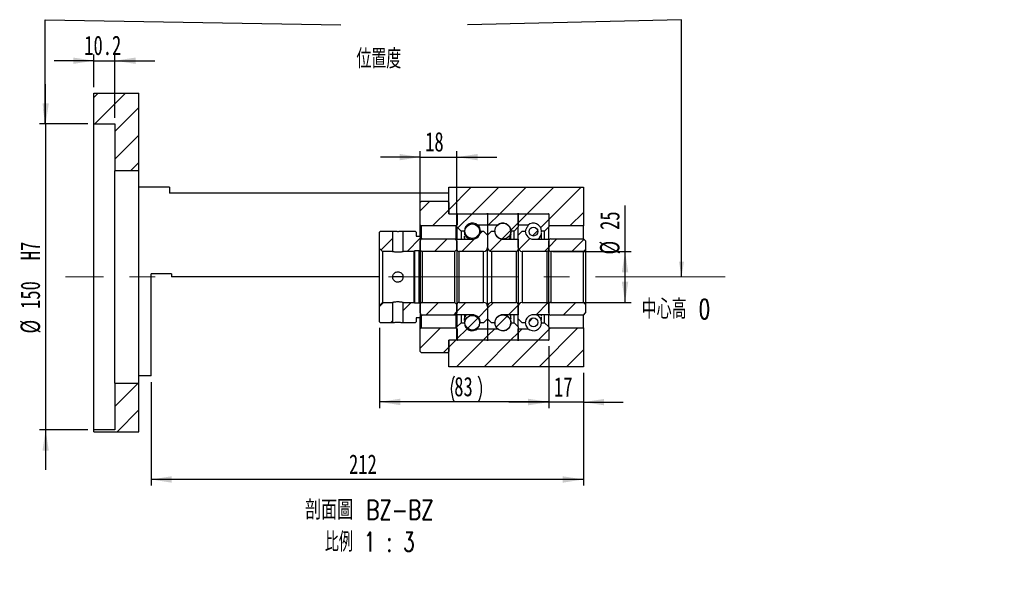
# Paper-space layout 'MBCK25L-J' of a CAD drawing. Header units: millimetres. Extents: x 19 to 332, y 5 to 190.
# Tile 4 of 5: x 171 to 332, y 5 to 97. Entities that reach past the tile are written whole.
import ezdxf

# ---------------------------------------------------------------- set-up
doc = ezdxf.new("R2010")
doc.units = ezdxf.units.MM
doc.linetypes.add('CENTERX2', pattern=[20.32, 12.7, -2.54, 2.54, -2.54])
doc.layers.add('圖層0', color=7, linetype='Continuous')
doc.styles.add('SLDTEXTSTYLE0', font='TXT', dxfattribs={"width": 0.7})
doc.styles.add('SLDTEXTSTYLE1', font='TXT', dxfattribs={"width": 0.7, "bigfont": 'bigfont'})
doc.styles.add('SLDTEXTSTYLE6', font='TXT', dxfattribs={"width": 0.75, "bigfont": 'bigfont'})
doc.styles.add('SLDTEXTSTYLE7', font='TXT', dxfattribs={"width": 0.65625, "bigfont": 'bigfont'})
doc.dimstyles.new('SLDDIMSTYLE1', dxfattribs={"dimtxt": 0.18, "dimasz": 2.5, "dimexe": 0, "dimexo": 0.0625, "dimgap": 0, "dimtad": 0, "dimtih": 1, "dimtoh": 1, "dimdec": 0, "dimrnd": 1e-09, "dimzin": 0, "dimdsep": 46, "dimtxsty": 'Standard', "dimsah": 1, "dimcen": 0.09, "dimadec": 0, "dimazin": 0, "dimtfac": 2.5, "dimtdec": 0, "dimtofl": 0, "dimtmove": 0, "dimatfit": 3, "dimfxl": 0, "dimfrac": 2, "dimtolj": 1, "dimtzin": 0, "dimarcsym": 0})
doc.dimstyles.new('SLDDIMSTYLE4', dxfattribs={"dimtxt": 3.389974, "dimasz": 2.5, "dimexe": 0, "dimexo": 0.0625, "dimgap": 0.847493, "dimtad": 1, "dimlfac": 3, "dimrnd": 1e-09, "dimzin": 12, "dimdsep": 46, "dimtxsty": 'SLDTEXTSTYLE0', "dimsah": 1, "dimcen": 0.09, "dimadec": 0, "dimazin": 3, "dimtfac": 1, "dimtmove": 0, "dimatfit": 0, "dimfxl": 0, "dimfrac": 2, "dimtolj": 1, "dimtzin": 12, "dimarcsym": 0})
doc.dimstyles.new('SLDDIMSTYLE5', dxfattribs={"dimtxt": 3.389974, "dimasz": 2.5, "dimexe": 0, "dimexo": 0.0625, "dimgap": 0.847493, "dimtad": 1, "dimdec": 1, "dimlfac": 3, "dimrnd": 1e-09, "dimzin": 12, "dimdsep": 46, "dimtxsty": 'SLDTEXTSTYLE0', "dimsah": 1, "dimcen": 0.09, "dimadec": 0, "dimazin": 3, "dimtfac": 1, "dimtdec": 1, "dimtmove": 0, "dimatfit": 0, "dimfxl": 0, "dimfrac": 2, "dimtolj": 1, "dimtzin": 12, "dimarcsym": 0})
doc.dimstyles.new('SLDDIMSTYLE6', dxfattribs={"dimtxt": 3.389974, "dimasz": 2.5, "dimexe": 0, "dimexo": 0.0625, "dimgap": 0.847493, "dimtad": 1, "dimlfac": 3, "dimrnd": 1e-09, "dimzin": 12, "dimdsep": 46, "dimtxsty": 'SLDTEXTSTYLE0', "dimsah": 1, "dimcen": 0.09, "dimadec": 0, "dimazin": 3, "dimtfac": 1, "dimtofl": 0, "dimtmove": 0, "dimatfit": 3, "dimfxl": 0, "dimfrac": 2, "dimtolj": 1, "dimtzin": 12, "dimarcsym": 0})

# ---------------------------------------------------------------- blocks, each defined once
blk = doc.blocks.new('_D_27')
at = {"layer": '圖層0', "color": 7}
for p, q in [((175.34, 80.13), (175.34, 86.65)), ((182.24, 80.13), (174.34, 80.13)), ((175.34, 80.13), (175.34, 30.13)), ((182.24, 30.13), (174.34, 30.13)), ((175.34, 30.13), (175.34, 23.61))]:
    blk.add_line(p, q, dxfattribs=at)
for points in [[(175.34, 80.13), (175.86, 83.52), (174.82, 83.52)], [(175.34, 30.13), (174.82, 26.74), (175.86, 26.74)]]:
    blk.add_solid(points, dxfattribs=at)
at = {"layer": '圖層0', "color": 7, "char_height": 3.175, "attachment_point": 1, "rotation": 90, "style": 'SLDTEXTSTYLE0'}
for s, insert in [('H7', (171.24, 57.86)), ('150', (171.24, 49.91)), ('%%c', (171.24, 45.89))]:
    blk.add_mtext(s, dxfattribs=dict(at, insert=insert))
blk = doc.blocks.new('_D_28')
at = {"layer": '圖層0', "color": 7}
for p, q in [((183.24, 90.46), (176.72, 90.46)), ((183.24, 86.13), (183.24, 91.46)), ((183.24, 90.46), (186.64, 90.46)), ((186.64, 81.13), (186.64, 91.46)), ((186.64, 90.46), (193.16, 90.46))]:
    blk.add_line(p, q, dxfattribs=at)
for points in [[(183.24, 90.46), (179.85, 90.98), (179.85, 89.94)], [(186.64, 90.46), (190.03, 89.94), (190.03, 90.98)]]:
    blk.add_solid(points, dxfattribs=at)
at = {"layer": '圖層0', "color": 7, "insert": (181.65, 94.56), "char_height": 3.175, "attachment_point": 1, "style": 'SLDTEXTSTYLE0'}
blk.add_mtext('10.2', dxfattribs=at)
blk = doc.blocks.new('_D_29')
at = {"layer": '圖層0', "color": 7}
for p, q in [((236.57, 62.02), (236.57, 75.71)), ((242.57, 62.02), (242.57, 75.71)), ((236.57, 74.71), (230.05, 74.71)), ((236.57, 74.71), (242.57, 74.71)), ((242.57, 74.71), (249.09, 74.71))]:
    blk.add_line(p, q, dxfattribs=at)
for points in [[(236.57, 74.71), (233.18, 75.23), (233.18, 74.19)], [(242.57, 74.71), (245.96, 74.19), (245.96, 75.23)]]:
    blk.add_solid(points, dxfattribs=at)
at = {"layer": '圖層0', "color": 7, "insert": (237.37, 78.81), "char_height": 3.175, "attachment_point": 1, "style": 'SLDTEXTSTYLE0'}
blk.add_mtext('18', dxfattribs=at)
blk = doc.blocks.new('_D_30')
at = {"layer": '圖層0', "color": 7}
for p, q in [((270.05, 59.3), (270.05, 66.79)), ((258.24, 59.3), (271.05, 59.3)), ((270.05, 50.97), (270.05, 59.3)), ((258.24, 50.97), (271.05, 50.97))]:
    blk.add_line(p, q, dxfattribs=at)
for points in [[(270.05, 59.3), (269.52, 55.91), (270.57, 55.91)], [(270.05, 50.97), (270.57, 54.36), (269.52, 54.36)]]:
    blk.add_solid(points, dxfattribs=at)
at = {"layer": '圖層0', "color": 7, "char_height": 3.175, "attachment_point": 1, "rotation": 90, "style": 'SLDTEXTSTYLE0'}
for s, insert in [('25', (265.95, 62.82)), ('%%c', (265.95, 58.79))]:
    blk.add_mtext(s, dxfattribs=dict(at, insert=insert))
blk = doc.blocks.new('_D_31')
at = {"layer": '圖層0', "color": 7}
for p, q in [((229.91, 46.8), (229.91, 33.72)), ((257.57, 43.8), (257.57, 33.72)), ((257.57, 34.72), (229.91, 34.72))]:
    blk.add_line(p, q, dxfattribs=at)
for centre, start, end in [((246.37, 36.83), 153.4349, 206.5651), ((241.87, 36.83), 333.4349, 26.5651)]:
    blk.add_arc(centre, 4.73, start, end, dxfattribs=at)
for points in [[(229.91, 34.72), (233.3, 34.19), (233.3, 35.24)], [(257.57, 34.72), (254.18, 35.24), (254.18, 34.19)]]:
    blk.add_solid(points, dxfattribs=at)
at = {"layer": '圖層0', "color": 7, "insert": (242.13, 38.81), "char_height": 3.175, "attachment_point": 1, "style": 'SLDTEXTSTYLE0'}
blk.add_mtext('83', dxfattribs=at)
blk = doc.blocks.new('_D_32')
at = {"layer": '圖層0', "color": 7}
for p, q in [((257.57, 43.8), (257.57, 33.68)), ((263.24, 39.47), (263.24, 33.68)), ((257.57, 34.68), (251.05, 34.68)), ((263.24, 34.68), (257.57, 34.68)), ((263.24, 34.68), (269.76, 34.68))]:
    blk.add_line(p, q, dxfattribs=at)
for points in [[(257.57, 34.68), (254.18, 35.2), (254.18, 34.16)], [(263.24, 34.68), (266.63, 34.16), (266.63, 35.2)]]:
    blk.add_solid(points, dxfattribs=at)
at = {"layer": '圖層0', "color": 7, "insert": (258.43, 38.77), "char_height": 3.175, "attachment_point": 1, "style": 'SLDTEXTSTYLE0'}
blk.add_mtext('17', dxfattribs=at)
blk = doc.blocks.new('_D_33')
at = {"layer": '圖層0', "color": 7}
for p, q in [((263.24, 39.47), (263.24, 21.05)), ((192.57, 37.97), (192.57, 21.05)), ((263.24, 22.05), (192.57, 22.05))]:
    blk.add_line(p, q, dxfattribs=at)
for points in [[(192.57, 22.05), (195.96, 21.52), (195.96, 22.57)], [(263.24, 22.05), (259.85, 22.57), (259.85, 21.52)]]:
    blk.add_solid(points, dxfattribs=at)
at = {"layer": '圖層0', "color": 7, "insert": (224.93, 26.14), "char_height": 3.175, "attachment_point": 1, "style": 'SLDTEXTSTYLE0'}
blk.add_mtext('212', dxfattribs=at)
blk = doc.blocks.new('SW_NOTE_9')
at = {"layer": '圖層0', "color": 0, "char_height": 3.175, "attachment_point": 2}
for s, insert, style in [('\\M+19655\\M+196CA\\M+19AA4 BZ-BZ', (11.91, 4.09), 'SLDTEXTSTYLE6'), ('\\M+194E4\\M+197E1 1 : 3', (11.96, -1.14), 'SLDTEXTSTYLE7')]:
    blk.add_mtext(s, dxfattribs=dict(at, insert=insert, style=style))

psp = doc.layouts.new('MBCK25L-J')

# ---------------------------------------------------------------- hatches: boundary and pattern name
at = {"linetype": 'Continuous', "lineweight": 18}
h = psp.add_hatch(dxfattribs=at)
h.set_pattern_fill('ANSI31', style=0)
edge = h.paths.add_edge_path(flags=0)
edge.add_arc((242.673, 65.3662), 0.1, 90, 180)
edge.add_line((242.573, 65.3662), (242.573, 63.2996))
edge.add_line((242.573, 63.2996), (243.2396, 62.6329))
edge.add_line((243.2396, 62.6329), (243.7813, 62.6329))
edge.add_arc((245.073, 62.6329), 1.2917, 47.348118, 180, ccw=False)
edge.add_line((245.9481, 63.5829), (247.573, 63.5829))
edge.add_line((247.573, 63.5829), (247.573, 65.3662))
edge.add_arc((247.473, 65.3662), 0.1, 0, 90)
edge.add_line((247.473, 65.4662), (242.673, 65.4662))
h = psp.add_hatch(dxfattribs=at)
h.set_pattern_fill('ANSI31', style=0)
edge = h.paths.add_edge_path(flags=0)
edge.add_arc((252.473, 65.3662), 0.1, 0, 90)
edge.add_line((252.473, 65.4662), (247.673, 65.4662))
edge.add_arc((247.673, 65.3662), 0.1, 90, 180)
edge.add_line((247.573, 65.3662), (247.573, 63.5829))
edge.add_line((247.573, 63.5829), (249.1978, 63.5829))
edge.add_arc((250.073, 62.6329), 1.2917, 0, 132.651882, ccw=False)
edge.add_line((251.3646, 62.6329), (251.9063, 62.6329))
edge.add_line((251.9063, 62.6329), (252.573, 63.2996))
edge.add_line((252.573, 63.2996), (252.573, 65.3662))
h = psp.add_hatch(dxfattribs=at)
h.set_pattern_fill('ANSI31', style=0)
edge = h.paths.add_edge_path(flags=0)
edge.add_arc((257.473, 65.3662), 0.1, 0, 90)
edge.add_line((257.473, 65.4662), (252.673, 65.4662))
edge.add_arc((252.673, 65.3662), 0.1, 90, 180)
edge.add_line((252.573, 65.3662), (252.573, 63.5829))
edge.add_line((252.573, 63.5829), (254.1978, 63.5829))
edge.add_arc((255.073, 62.6329), 1.2917, 0, 132.651882, ccw=False)
edge.add_line((256.3646, 62.6329), (256.9063, 62.6329))
edge.add_line((256.9063, 62.6329), (257.573, 63.2996))
edge.add_line((257.573, 63.2996), (257.573, 65.3662))
h = psp.add_hatch(dxfattribs=at)
h.set_pattern_fill('ANSI31', style=0)
edge = h.paths.add_edge_path(flags=0)
edge.add_arc((245.073, 62.6098), 1.197, 0, 360)
h = psp.add_hatch(dxfattribs=at)
h.set_pattern_fill('ANSI31', style=0)
edge = h.paths.add_edge_path(flags=0)
edge.add_arc((250.073, 62.628), 1.3056, 0, 360)
h = psp.add_hatch(dxfattribs=at)
h.set_pattern_fill('ANSI31', style=0)
edge = h.paths.add_edge_path(flags=0)
edge.add_arc((255.073, 62.549), 0.7261, 0, 360)
h = psp.add_hatch(dxfattribs=at)
h.set_pattern_fill('ANSI31', style=0)
h.paths.add_polyline_path([(232.0563, 62.6329), (230.073, 62.6329), (229.9063, 62.4662), (229.9063, 59.7996), (230.4063, 59.2996), (232.0563, 59.2996)], flags=0)
h = psp.add_hatch(dxfattribs=at)
h.set_pattern_fill('ANSI31', style=0)
h.paths.add_polyline_path([(236.4063, 61.7996), (235.9063, 61.7996), (235.9063, 62.4662), (235.7396, 62.6329), (233.7563, 62.6329), (233.7563, 59.2996), (235.573, 59.2996), (235.6563, 59.3829), (236.4063, 59.3829), (236.573, 59.5496), (236.573, 61.6329)], flags=0)
h = psp.add_hatch(dxfattribs=at)
h.set_pattern_fill('ANSI31', style=0)
edge = h.paths.add_edge_path(flags=0)
edge.add_line((247.573, 61.9662), (246.9063, 62.6329))
edge.add_line((246.9063, 62.6329), (246.4063, 62.6329))
edge.add_arc((245.073, 62.6329), 1.3333, 270, 360, ccw=False)
edge.add_line((245.073, 61.2996), (242.573, 61.2996))
edge.add_line((242.573, 61.2996), (242.573, 59.6329))
edge.add_arc((242.9063, 59.6329), 0.3333, 180, 270)
edge.add_line((242.9063, 59.2996), (246.9063, 59.2996))
edge.add_arc((246.9063, 59.9662), 0.6667, 270, 360)
edge.add_line((247.573, 59.9662), (247.573, 61.9662))
h = psp.add_hatch(dxfattribs=at)
h.set_pattern_fill('ANSI31', style=0)
edge = h.paths.add_edge_path(flags=0)
edge.add_line((248.2396, 62.6329), (247.573, 61.9662))
edge.add_line((247.573, 61.9662), (247.573, 59.9662))
edge.add_arc((248.2396, 59.9662), 0.6667, 180, 270)
edge.add_line((248.2396, 59.2996), (252.2396, 59.2996))
edge.add_arc((252.2396, 59.6329), 0.3333, 270, 360)
edge.add_line((252.573, 59.6329), (252.573, 61.2996))
edge.add_line((252.573, 61.2996), (250.073, 61.2996))
edge.add_arc((250.073, 62.6329), 1.3333, 180, 270, ccw=False)
edge.add_line((248.7396, 62.6329), (248.2396, 62.6329))
h = psp.add_hatch(dxfattribs=at)
h.set_pattern_fill('ANSI31', style=0)
edge = h.paths.add_edge_path(flags=0)
edge.add_line((253.2396, 62.6329), (252.573, 61.9662))
edge.add_line((252.573, 61.9662), (252.573, 59.9662))
edge.add_arc((253.2396, 59.9662), 0.6667, 180, 270)
edge.add_line((253.2396, 59.2996), (257.2396, 59.2996))
edge.add_arc((257.2396, 59.6329), 0.3333, 270, 360)
edge.add_line((257.573, 59.6329), (257.573, 61.2996))
edge.add_line((257.573, 61.2996), (255.073, 61.2996))
edge.add_arc((255.073, 62.6329), 1.3333, 180, 270, ccw=False)
edge.add_line((253.7396, 62.6329), (253.2396, 62.6329))
h = psp.add_hatch(dxfattribs=at)
h.set_pattern_fill('ANSI31', style=0)
edge = h.paths.add_edge_path(flags=0)
edge.add_line((257.9063, 59.2996), (263.2396, 59.2996))
edge.add_line((263.2396, 59.2996), (263.573, 59.6329))
edge.add_line((263.573, 59.6329), (263.573, 61.0162))
edge.add_line((263.573, 61.0162), (263.2396, 61.3496))
edge.add_line((263.2396, 61.3496), (257.9063, 61.3496))
edge.add_arc((257.9063, 61.0162), 0.3333, 90, 180)
edge.add_line((257.573, 61.0162), (257.573, 59.6329))
edge.add_arc((257.9063, 59.6329), 0.3333, 180, 270)
h = psp.add_hatch(dxfattribs=at)
h.set_pattern_fill('ANSI31', style=0)
h.paths.add_polyline_path([(229.9063, 50.4662), (229.9063, 47.7996), (230.073, 47.6329), (232.0563, 47.6329), (232.0563, 50.9662), (230.4063, 50.9662)], flags=0)
h = psp.add_hatch(dxfattribs=at)
h.set_pattern_fill('ANSI31', style=0)
h.paths.add_polyline_path([(235.9063, 48.4662), (236.4063, 48.4662), (236.573, 48.6329), (236.573, 50.7162), (236.4063, 50.8829), (235.6563, 50.8829), (235.573, 50.9662), (233.7563, 50.9662), (233.7563, 47.6329), (235.7396, 47.6329), (235.9063, 47.7996)], flags=0)
h = psp.add_hatch(dxfattribs=at)
h.set_pattern_fill('ANSI31', style=0)
edge = h.paths.add_edge_path(flags=0)
edge.add_line((246.9063, 47.6329), (247.573, 48.2996))
edge.add_line((247.573, 48.2996), (247.573, 50.2996))
edge.add_arc((246.9063, 50.2996), 0.6667, 360, 450)
edge.add_line((246.9063, 50.9662), (242.9063, 50.9662))
edge.add_arc((242.9063, 50.6329), 0.3333, 90, 180)
edge.add_line((242.573, 50.6329), (242.573, 48.9662))
edge.add_line((242.573, 48.9662), (245.073, 48.9662))
edge.add_arc((245.073, 47.6329), 1.3333, 0, 90, ccw=False)
edge.add_line((246.4063, 47.6329), (246.9063, 47.6329))
h = psp.add_hatch(dxfattribs=at)
h.set_pattern_fill('ANSI31', style=0)
edge = h.paths.add_edge_path(flags=0)
edge.add_line((247.573, 48.2996), (248.2396, 47.6329))
edge.add_line((248.2396, 47.6329), (248.7396, 47.6329))
edge.add_arc((250.073, 47.6329), 1.3333, 90, 180, ccw=False)
edge.add_line((250.073, 48.9662), (252.573, 48.9662))
edge.add_line((252.573, 48.9662), (252.573, 50.6329))
edge.add_arc((252.2396, 50.6329), 0.3333, 0, 90)
edge.add_line((252.2396, 50.9662), (248.2396, 50.9662))
edge.add_arc((248.2396, 50.2996), 0.6667, 90, 180)
edge.add_line((247.573, 50.2996), (247.573, 48.2996))
h = psp.add_hatch(dxfattribs=at)
h.set_pattern_fill('ANSI31', style=0)
edge = h.paths.add_edge_path(flags=0)
edge.add_line((252.573, 48.2996), (253.2396, 47.6329))
edge.add_line((253.2396, 47.6329), (253.7396, 47.6329))
edge.add_arc((255.073, 47.6329), 1.3333, 90, 180, ccw=False)
edge.add_line((255.073, 48.9662), (257.573, 48.9662))
edge.add_line((257.573, 48.9662), (257.573, 50.6329))
edge.add_arc((257.2396, 50.6329), 0.3333, 0, 90)
edge.add_line((257.2396, 50.9662), (253.2396, 50.9662))
edge.add_arc((253.2396, 50.2996), 0.6667, 90, 180)
edge.add_line((252.573, 50.2996), (252.573, 48.2996))
h = psp.add_hatch(dxfattribs=at)
h.set_pattern_fill('ANSI31', style=0)
edge = h.paths.add_edge_path(flags=0)
edge.add_line((263.573, 49.2495), (263.573, 50.6329))
edge.add_line((263.573, 50.6329), (263.2396, 50.9662))
edge.add_line((263.2396, 50.9662), (257.9063, 50.9662))
edge.add_arc((257.9063, 50.6329), 0.3333, 90, 180)
edge.add_line((257.573, 50.6329), (257.573, 49.2495))
edge.add_arc((257.9063, 49.2495), 0.3333, 180, 270)
edge.add_line((257.9063, 48.9162), (263.2396, 48.9162))
edge.add_line((263.2396, 48.9162), (263.573, 49.2495))
h = psp.add_hatch(dxfattribs=at)
h.set_pattern_fill('ANSI31', style=0)
edge = h.paths.add_edge_path(flags=0)
edge.add_arc((245.073, 47.6559), 1.197, 0, 360)
h = psp.add_hatch(dxfattribs=at)
h.set_pattern_fill('ANSI31', style=0)
edge = h.paths.add_edge_path(flags=0)
edge.add_arc((250.073, 47.6378), 1.3056, 0, 360)
h = psp.add_hatch(dxfattribs=at)
h.set_pattern_fill('ANSI31', style=0)
edge = h.paths.add_edge_path(flags=0)
edge.add_arc((255.073, 47.7167), 0.7261, 0, 360)
h = psp.add_hatch(dxfattribs=at)
h.set_pattern_fill('ANSI31', style=0)
edge = h.paths.add_edge_path(flags=0)
edge.add_arc((242.673, 44.8996), 0.1, 180, 270)
edge.add_line((242.673, 44.7996), (247.473, 44.7996))
edge.add_arc((247.473, 44.8996), 0.1, 270, 360)
edge.add_line((247.573, 44.8996), (247.573, 46.6829))
edge.add_line((247.573, 46.6829), (245.9481, 46.6829))
edge.add_arc((245.073, 47.6329), 1.2917, 180, 312.651882, ccw=False)
edge.add_line((243.7813, 47.6329), (243.2396, 47.6329))
edge.add_line((243.2396, 47.6329), (242.573, 46.9662))
edge.add_line((242.573, 46.9662), (242.573, 44.8996))
h = psp.add_hatch(dxfattribs=at)
h.set_pattern_fill('ANSI31', style=0)
edge = h.paths.add_edge_path(flags=0)
edge.add_arc((252.473, 44.8996), 0.1, 270, 360)
edge.add_line((252.573, 44.8996), (252.573, 46.9662))
edge.add_line((252.573, 46.9662), (251.9063, 47.6329))
edge.add_line((251.9063, 47.6329), (251.3646, 47.6329))
edge.add_arc((250.073, 47.6329), 1.2917, 227.348118, 360, ccw=False)
edge.add_line((249.1978, 46.6829), (247.573, 46.6829))
edge.add_line((247.573, 46.6829), (247.573, 44.8996))
edge.add_arc((247.673, 44.8996), 0.1, 180, 270)
edge.add_line((247.673, 44.7996), (252.473, 44.7996))
h = psp.add_hatch(dxfattribs=at)
h.set_pattern_fill('ANSI31', style=0)
edge = h.paths.add_edge_path(flags=0)
edge.add_arc((257.473, 44.8996), 0.1, 270, 360)
edge.add_line((257.573, 44.8996), (257.573, 46.9662))
edge.add_line((257.573, 46.9662), (256.9063, 47.6329))
edge.add_line((256.9063, 47.6329), (256.3646, 47.6329))
edge.add_arc((255.073, 47.6329), 1.2917, 227.348118, 360, ccw=False)
edge.add_line((254.1978, 46.6829), (252.573, 46.6829))
edge.add_line((252.573, 46.6829), (252.573, 44.8996))
edge.add_arc((252.673, 44.8996), 0.1, 180, 270)
edge.add_line((252.673, 44.7996), (257.473, 44.7996))
at = {"layer": '圖層0', "linetype": 'Continuous', "lineweight": 18}
h = psp.add_hatch(dxfattribs=at)
h.set_pattern_fill('ANSI31', color=256, style=0)
h.paths.add_polyline_path([(190.573, 85.1329), (183.2396, 85.1329), (183.2396, 80.1329), (186.6396, 80.1329), (186.6396, 72.4662), (190.573, 72.4662)], flags=0)
h = psp.add_hatch(dxfattribs=at)
h.set_pattern_fill('ANSI31', color=256, style=0)
h.paths.add_polyline_path([(263.2396, 63.4662), (263.2396, 69.7996), (241.2396, 69.7996), (241.2396, 65.4662), (257.573, 65.4662), (257.573, 63.4662)], flags=0)
h = psp.add_hatch(dxfattribs=at)
h.set_pattern_fill('ANSI31', color=256, style=0)
edge = h.paths.add_edge_path(flags=0)
edge.add_line((236.573, 67.2996), (236.573, 63.6329))
edge.add_line((236.573, 63.6329), (236.7396, 63.4662))
edge.add_line((236.7396, 63.4662), (242.4563, 63.4662))
edge.add_line((242.4563, 63.4662), (242.623, 63.6329))
edge.add_line((242.623, 63.6329), (242.623, 65.2996))
edge.add_line((242.623, 65.2996), (242.4563, 65.4662))
edge.add_line((242.4563, 65.4662), (241.373, 65.4662))
edge.add_arc((241.373, 65.5995), 0.1333, 180, 270, ccw=False)
edge.add_line((241.2396, 65.5995), (241.2396, 67.2996))
edge.add_line((241.2396, 67.2996), (241.073, 67.4662))
edge.add_line((241.073, 67.4662), (236.7396, 67.4662))
edge.add_line((236.7396, 67.4662), (236.573, 67.2996))
h = psp.add_hatch(dxfattribs=at)
h.set_pattern_fill('ANSI31', color=256, style=0)
edge = h.paths.add_edge_path(flags=0)
edge.add_line((236.9063, 59.2996), (242.2396, 59.2996))
edge.add_line((242.2396, 59.2996), (242.573, 59.6329))
edge.add_line((242.573, 59.6329), (242.573, 61.0162))
edge.add_line((242.573, 61.0162), (242.2396, 61.3496))
edge.add_line((242.2396, 61.3496), (236.9063, 61.3496))
edge.add_arc((236.9063, 61.0162), 0.3333, 90, 180)
edge.add_line((236.573, 61.0162), (236.573, 59.6329))
edge.add_arc((236.9063, 59.6329), 0.3333, 180, 270)
h = psp.add_hatch(dxfattribs=at)
h.set_pattern_fill('ANSI31', color=256, style=0)
edge = h.paths.add_edge_path(flags=0)
edge.add_line((242.573, 49.2496), (242.573, 50.6329))
edge.add_line((242.573, 50.6329), (242.2396, 50.9662))
edge.add_line((242.2396, 50.9662), (236.9063, 50.9662))
edge.add_arc((236.9063, 50.6329), 0.3333, 90, 180)
edge.add_line((236.573, 50.6329), (236.573, 49.2495))
edge.add_arc((236.9063, 49.2495), 0.3333, 180, 270)
edge.add_line((236.9063, 48.9162), (242.2396, 48.9162))
edge.add_line((242.2396, 48.9162), (242.573, 49.2496))
h = psp.add_hatch(dxfattribs=at)
h.set_pattern_fill('ANSI31', color=256, style=0)
edge = h.paths.add_edge_path(flags=0)
edge.add_line((242.4563, 46.7996), (236.7396, 46.7996))
edge.add_line((236.7396, 46.7996), (236.573, 46.6329))
edge.add_line((236.573, 46.6329), (236.573, 42.9662))
edge.add_line((236.573, 42.9662), (236.7396, 42.7996))
edge.add_line((236.7396, 42.7996), (241.073, 42.7996))
edge.add_line((241.073, 42.7996), (241.2396, 42.9662))
edge.add_line((241.2396, 42.9662), (241.2396, 44.6662))
edge.add_arc((241.373, 44.6662), 0.1333, 90, 180, ccw=False)
edge.add_line((241.373, 44.7996), (242.4563, 44.7996))
edge.add_line((242.4563, 44.7996), (242.623, 44.9662))
edge.add_line((242.623, 44.9662), (242.623, 46.6329))
edge.add_line((242.623, 46.6329), (242.4563, 46.7996))
h = psp.add_hatch(dxfattribs=at)
h.set_pattern_fill('ANSI31', color=256, style=0)
h.paths.add_polyline_path([(263.2396, 40.4662), (263.2396, 46.7996), (257.573, 46.7996), (257.573, 44.7996), (241.2396, 44.7996), (241.2396, 40.4662)], flags=0)
h = psp.add_hatch(dxfattribs=at)
h.set_pattern_fill('ANSI31', color=256, style=0)
h.paths.add_polyline_path([(183.2396, 29.851), (190.573, 29.851), (190.573, 37.7995), (186.6396, 37.7995), (186.6396, 30.1329), (183.2396, 30.1329)], flags=0)

# ---------------------------------------------------------------- linework, layer by layer
at = {"color": 7, "linetype": 'Continuous', "lineweight": 25}
for p, q in [((183.2396, 85.1329), (190.573, 85.1329)), ((183.2396, 80.1329), (183.2396, 85.1329)), ((190.573, 72.4662), (190.573, 85.1329)), ((183.2396, 80.1329), (186.6396, 80.1329)), ((183.2396, 30.1329), (183.2396, 80.1329)), ((186.6396, 80.1329), (186.6396, 72.4662)), ((190.573, 72.4662), (186.6396, 72.4662)), ((186.6396, 37.7995), (186.6396, 72.4662)), ((190.573, 37.7995), (190.573, 72.4662)), ((195.573, 69.7996), (190.573, 69.7996)), ((195.573, 69.7996), (195.573, 68.7996)), ((241.2396, 65.4662), (241.2396, 69.7996)), ((241.2396, 69.7996), (263.2396, 69.7996)), ((263.2396, 69.7996), (263.2396, 63.4662)), ((241.2396, 68.7996), (195.573, 68.7996)), ((236.7396, 67.4662), (236.573, 67.2996)), ((236.573, 63.6329), (236.573, 67.2996)), ((241.073, 67.4662), (236.7396, 67.4662)), ((241.2396, 67.2996), (241.073, 67.4662)), ((241.2396, 67.2996), (241.2396, 65.5995)), ((241.2396, 65.4662), (257.573, 65.4662)), ((241.373, 65.4662), (242.4563, 65.4662)), ((242.623, 65.2996), (242.4563, 65.4662)), ((242.573, 63.2995), (242.573, 65.3662)), ((242.623, 65.2996), (242.623, 63.6329)), ((242.673, 65.4662), (247.473, 65.4662)), ((247.573, 65.3662), (247.573, 63.5829)), ((247.673, 65.4662), (252.473, 65.4662)), ((252.573, 63.5829), (252.573, 65.3662)), ((252.573, 65.3662), (252.573, 63.2995)), ((252.673, 65.4662), (257.473, 65.4662)), ((257.573, 65.4662), (257.573, 63.4662)), ((257.573, 65.3662), (257.573, 63.2995)), ((236.573, 63.6329), (236.7396, 63.4662)), ((236.573, 61.6329), (236.573, 63.6329)), ((242.4563, 63.4662), (236.7396, 63.4662)), ((236.7396, 63.4662), (236.7396, 61.3049)), ((242.4563, 63.4662), (242.623, 63.6329)), ((242.4563, 61.1329), (242.4563, 63.4662)), ((243.2396, 62.6329), (242.573, 63.2995)), ((242.573, 63.2995), (242.573, 61.2996)), ((245.9481, 63.5829), (245.9481, 63.5771)), ((247.573, 63.5829), (245.9481, 63.5829)), ((247.573, 63.5829), (247.573, 61.9662)), ((249.1978, 63.5829), (247.573, 63.5829)), ((252.573, 63.2995), (251.9063, 62.6329)), ((254.1978, 63.5829), (252.573, 63.5829)), ((252.573, 61.9662), (252.573, 63.2995)), ((254.1978, 63.4119), (254.1978, 63.5829)), ((257.573, 63.2995), (256.9063, 62.6329)), ((263.2396, 63.4662), (257.573, 63.4662)), ((257.573, 61.2996), (257.573, 63.2995)), ((263.2396, 61.3496), (263.2396, 63.4662)), ((230.073, 62.6329), (229.9063, 62.4662)), ((229.9063, 59.7996), (229.9063, 62.4662)), ((230.073, 62.6329), (232.0563, 62.6329)), ((232.0563, 62.6329), (232.0563, 59.2996)), ((233.7563, 59.2996), (233.7563, 62.6329)), ((233.7563, 62.6329), (235.7396, 62.6329)), ((235.9063, 62.4662), (235.7396, 62.6329)), ((235.9063, 62.4662), (235.9063, 61.7996)), ((235.9063, 61.7996), (236.4063, 61.7996)), ((236.573, 61.6329), (236.4063, 61.7996)), ((236.573, 61.6329), (236.573, 59.5496)), ((236.9063, 61.3496), (242.2396, 61.3496)), ((242.573, 61.0162), (242.2396, 61.3496)), ((242.573, 61.2996), (245.073, 61.2996)), ((242.573, 59.6329), (242.573, 61.2996)), ((243.2396, 62.6329), (243.2396, 61.2996)), ((243.7813, 62.6329), (243.2396, 62.6329)), ((243.7813, 62.6329), (243.7813, 62.6285)), ((243.7813, 62.2791), (243.7813, 61.9595)), ((243.7813, 61.4852), (243.7813, 61.2996)), ((246.4063, 62.6329), (246.9063, 62.6329)), ((246.9063, 62.6329), (247.573, 61.9662)), ((247.573, 61.9662), (248.2396, 62.6329)), ((247.573, 61.9662), (247.573, 59.9662)), ((248.2396, 62.6329), (248.7396, 62.6329)), ((248.7766, 62.4728), (248.7607, 62.3969)), ((250.073, 61.2996), (252.573, 61.2996)), ((251.9063, 62.6329), (251.3646, 62.6329)), ((251.3646, 62.2696), (251.3646, 62.4376)), ((251.3646, 61.2996), (251.3646, 61.8302)), ((251.9063, 61.2996), (251.9063, 62.6329)), ((252.573, 61.9662), (253.2396, 62.6329)), ((252.573, 59.9662), (252.573, 61.9662)), ((252.573, 61.2996), (252.573, 59.6329)), ((253.2396, 62.6329), (253.7396, 62.6329)), ((255.073, 61.2996), (257.573, 61.2996)), ((256.2764, 61.7417), (256.2521, 61.7901)), ((256.3646, 62.485), (256.3646, 62.6329)), ((256.9063, 62.6329), (256.3646, 62.6329)), ((256.3646, 61.2996), (256.3646, 62.0818)), ((256.9063, 61.2996), (256.9063, 62.6329)), ((257.573, 61.2996), (257.573, 59.6329)), ((257.9063, 61.3496), (263.2396, 61.3496)), ((263.573, 61.0162), (263.2396, 61.3496)), ((229.9063, 59.7996), (230.4063, 59.2996)), ((229.9063, 50.4662), (229.9063, 59.7996)), ((236.4063, 59.3829), (236.573, 59.5496)), ((236.573, 59.6329), (236.573, 61.0162)), ((236.573, 59.5496), (236.573, 50.7162)), ((242.2396, 59.2996), (242.573, 59.6329)), ((242.573, 61.0162), (242.573, 59.6329)), ((242.573, 59.6329), (242.573, 50.6329)), ((247.573, 50.2996), (247.573, 59.9662)), ((252.573, 59.6329), (252.573, 50.6329)), ((257.573, 59.6329), (257.573, 61.0162)), ((257.573, 50.6329), (257.573, 59.6329)), ((263.2396, 59.2996), (263.573, 59.6329)), ((263.573, 61.0162), (263.573, 59.6329)), ((263.573, 59.6329), (263.573, 50.6329)), ((230.4063, 59.2996), (230.4063, 50.9662)), ((232.0563, 59.2996), (230.4063, 59.2996)), ((235.573, 59.2996), (233.7563, 59.2996)), ((235.573, 59.2996), (235.6563, 59.3829)), ((235.573, 50.9662), (235.573, 59.2996)), ((236.4063, 59.3829), (235.6563, 59.3829)), ((235.6563, 59.3829), (235.6563, 50.8829)), ((236.4063, 50.8829), (236.4063, 59.3829)), ((236.9063, 59.2996), (236.9063, 50.9662)), ((242.2396, 59.2996), (236.9063, 59.2996)), ((242.2396, 50.9662), (242.2396, 59.2996)), ((242.9063, 50.9662), (242.9063, 59.2996)), ((246.9063, 59.2996), (242.9063, 59.2996)), ((246.9063, 50.9662), (246.9063, 59.2996)), ((248.2396, 59.2996), (248.2396, 50.9662)), ((252.2396, 59.2996), (248.2396, 59.2996)), ((252.2396, 59.2996), (252.2396, 50.9662)), ((253.2396, 59.2996), (253.2396, 50.9662)), ((257.2396, 59.2996), (253.2396, 59.2996)), ((257.2396, 59.2996), (257.2396, 50.9662)), ((257.9063, 59.2996), (257.9063, 50.9662)), ((263.2396, 59.2996), (257.9063, 59.2996)), ((263.2396, 50.9662), (263.2396, 59.2996)), ((195.9063, 55.6329), (192.573, 55.6329)), ((192.573, 38.9662), (192.573, 55.6329)), ((195.9063, 55.6329), (195.9063, 55.1329)), ((229.9063, 55.1329), (195.9063, 55.1329)), ((233.7452, 55.1329), (232.0563, 55.1329)), ((230.4063, 50.9662), (229.9063, 50.4662)), ((229.9063, 47.7996), (229.9063, 50.4662)), ((230.4063, 50.9662), (232.0563, 50.9662)), ((232.0563, 50.9662), (232.0563, 47.6329)), ((233.7563, 50.9662), (235.573, 50.9662)), ((233.7563, 47.6329), (233.7563, 50.9662)), ((235.6563, 50.8829), (235.573, 50.9662)), ((235.6563, 50.8829), (236.4063, 50.8829)), ((236.573, 50.7162), (236.4063, 50.8829)), ((236.573, 50.7162), (236.573, 48.6329)), ((236.573, 49.2495), (236.573, 50.6329)), ((236.9063, 50.9662), (242.2396, 50.9662)), ((242.573, 50.6329), (242.2396, 50.9662)), ((242.573, 50.6329), (242.573, 49.2495)), ((242.573, 48.9662), (242.573, 50.6329)), ((242.9063, 50.9662), (246.9063, 50.9662)), ((247.573, 50.2996), (247.573, 48.2996)), ((248.2396, 50.9662), (252.2396, 50.9662)), ((252.573, 50.6329), (252.573, 48.9662)), ((252.573, 48.2996), (252.573, 50.2996)), ((253.2396, 50.9662), (257.2396, 50.9662)), ((257.573, 49.2495), (257.573, 50.6329)), ((257.573, 50.6329), (257.573, 48.9662)), ((257.9063, 50.9662), (263.2396, 50.9662)), ((263.573, 50.6329), (263.2396, 50.9662)), ((263.573, 50.6329), (263.573, 49.2495)), ((235.9063, 48.4662), (235.9063, 47.7996)), ((236.4063, 48.4662), (235.9063, 48.4662)), ((236.4063, 48.4662), (236.573, 48.6329)), ((236.573, 46.6329), (236.573, 48.6329)), ((236.7396, 48.9609), (236.7396, 46.7996)), ((242.2396, 48.9162), (236.9063, 48.9162)), ((242.2396, 48.9162), (242.573, 49.2495)), ((242.4563, 46.7996), (242.4563, 49.1329)), ((245.073, 48.9662), (242.573, 48.9662)), ((242.573, 48.9662), (242.573, 46.9662)), ((243.2396, 48.9662), (243.2396, 47.6329)), ((243.7813, 48.9662), (243.7813, 48.331)), ((247.573, 48.2996), (246.9063, 47.6329)), ((247.573, 48.2996), (247.573, 46.6829)), ((248.2396, 47.6329), (247.573, 48.2996)), ((252.573, 48.9662), (250.073, 48.9662)), ((251.3646, 48.6425), (251.3646, 48.9662)), ((251.9063, 47.6329), (251.9063, 48.9662)), ((253.2396, 47.6329), (252.573, 48.2996)), ((252.573, 46.9662), (252.573, 48.2996)), ((257.573, 48.9662), (255.073, 48.9662)), ((256.3646, 48.0474), (256.3646, 48.5448)), ((256.9063, 47.6329), (256.9063, 48.9662)), ((257.573, 46.9662), (257.573, 48.9662)), ((263.2396, 48.9162), (257.9063, 48.9162)), ((263.2396, 48.9162), (263.573, 49.2495)), ((263.2396, 46.7996), (263.2396, 48.9162)), ((229.9063, 47.7996), (230.073, 47.6329)), ((232.0563, 47.6329), (230.073, 47.6329)), ((235.7396, 47.6329), (233.7563, 47.6329)), ((235.7396, 47.6329), (235.9063, 47.7996)), ((236.7396, 46.7996), (236.573, 46.6329)), ((236.7396, 46.7996), (242.4563, 46.7996)), ((242.623, 46.6329), (242.4563, 46.7996)), ((242.573, 46.9662), (243.2396, 47.6329)), ((242.573, 44.8996), (242.573, 46.9662)), ((243.2396, 47.6329), (243.7813, 47.6329)), ((243.7813, 47.905), (243.7813, 47.6329)), ((245.9481, 46.8393), (245.9481, 46.6829)), ((245.9481, 46.6829), (247.573, 46.6829)), ((246.9063, 47.6329), (246.4063, 47.6329)), ((247.573, 46.6829), (247.573, 44.8996)), ((247.573, 46.6829), (249.1978, 46.6829)), ((248.7396, 47.6329), (248.2396, 47.6329)), ((251.3646, 47.9685), (251.3646, 48.1809)), ((251.3646, 47.6329), (251.9063, 47.6329)), ((251.9063, 47.6329), (252.573, 46.9662)), ((252.573, 46.9662), (252.573, 44.8996)), ((252.573, 46.6829), (254.1978, 46.6829)), ((252.573, 44.8996), (252.573, 46.6829)), ((253.7396, 47.6329), (253.2396, 47.6329)), ((254.1978, 46.6829), (254.1978, 46.7322)), ((256.3646, 47.6329), (256.3646, 47.6746)), ((256.3646, 47.6329), (256.9063, 47.6329)), ((256.9063, 47.6329), (257.573, 46.9662)), ((257.573, 46.9662), (257.573, 44.8996)), ((257.573, 46.7996), (257.573, 44.7996)), ((257.573, 46.7996), (263.2396, 46.7996)), ((263.2396, 46.7996), (263.2396, 40.4662)), ((236.573, 42.9662), (236.573, 46.6329)), ((242.623, 46.6329), (242.623, 44.9662)), ((241.2396, 40.4662), (241.2396, 44.7996)), ((257.573, 44.7996), (241.2396, 44.7996)), ((241.2396, 44.6662), (241.2396, 42.9662)), ((242.4563, 44.7996), (241.373, 44.7996)), ((242.4563, 44.7996), (242.623, 44.9662)), ((247.473, 44.7996), (242.673, 44.7996)), ((252.473, 44.7996), (247.673, 44.7996)), ((257.473, 44.7996), (252.673, 44.7996)), ((236.573, 42.9662), (236.7396, 42.7996)), ((236.7396, 42.7996), (241.073, 42.7996)), ((241.073, 42.7996), (241.2396, 42.9662)), ((263.2396, 40.4662), (241.2396, 40.4662)), ((192.573, 38.9662), (190.573, 38.9662)), ((186.6396, 37.7995), (186.6396, 30.1329)), ((186.6396, 37.7995), (190.573, 37.7995)), ((190.573, 29.851), (190.573, 37.7995)), ((183.2396, 29.851), (183.2396, 30.1329)), ((186.6396, 30.1329), (183.2396, 30.1329)), ((183.2396, 29.851), (190.573, 29.851))]:
    psp.add_line(p, q, dxfattribs=at)
at = {"color": 7, "linetype": 'Continuous', "lineweight": 25, "flags": 128}
for points in [[(251.2224, 61.2996), (251.1703, 61.3814), (251.1625, 61.3924)], [(243.8231, 48.9662), (243.8263, 48.9577), (243.9476, 48.7154)], [(256.4063, 48.7092), (256.3966, 48.8699), (256.3813, 48.9662)], [(246.2239, 47.3272), (246.3196, 47.5275), (246.3936, 47.8166)]]:
    psp.add_lwpolyline(points, dxfattribs=at)
at = {"color": 7, "linetype": 'Continuous', "lineweight": 25}
for centre, radius in [((245.073, 62.6098), 1.197), ((250.073, 62.628), 1.3056), ((255.073, 62.549), 0.7261), ((245.073, 47.6559), 1.197), ((250.073, 47.6378), 1.3056), ((255.073, 47.7167), 0.7261)]:
    psp.add_circle(centre, radius, dxfattribs=at)
for centre, radius, start, end in [((241.373, 65.5995), 0.1333, 180, 270), ((242.673, 65.3662), 0.1, 90, 180), ((247.473, 65.3662), 0.1, 0, 90), ((247.673, 65.3662), 0.1, 90, 180), ((252.473, 65.3662), 0.1, 0, 90), ((252.673, 65.3662), 0.1, 90, 180), ((257.473, 65.3662), 0.1, 0, 90), ((245.073, 62.6329), 1.2917, 47.348118, 180), ((245.073, 62.6098), 1.3333, 0.494939, 45.597924), ((250.073, 62.6329), 1.2917, 0, 132.651882), ((255.073, 62.4125), 1.3333, 132.983234, 175.35134), ((255.073, 62.6329), 1.2917, 0, 132.651882), ((236.9063, 61.0162), 0.3333, 90, 180), ((245.073, 62.6098), 1.3333, 180, 259.334252), ((245.073, 61.8159), 1.3333, 180, 202.785363), ((245.073, 62.6329), 1.3333, 270, 0), ((250.073, 62.6329), 1.3333, 180, 270), ((250.073, 62.161), 1.3333, 319.755462, 360), ((255.073, 62.6329), 1.3333, 180, 270), ((255.073, 62.4125), 1.3333, 303.41619, 360), ((257.9063, 61.0162), 0.3333, 90, 180), ((236.9063, 59.6329), 0.3333, 180, 270), ((242.9063, 59.6329), 0.3333, 180, 270), ((246.9063, 59.9662), 0.6667, 270, 0), ((248.2396, 59.9662), 0.6667, 180, 270), ((252.2396, 59.6329), 0.3333, 270, 0), ((253.2396, 59.9662), 0.6667, 180, 270), ((257.2396, 59.6329), 0.3333, 270, 0), ((257.9063, 59.6329), 0.3333, 180, 270), ((236.9063, 50.6329), 0.3333, 90, 180), ((242.9063, 50.6329), 0.3333, 90, 180), ((246.9063, 50.2996), 0.6667, 360, 90), ((248.2396, 50.2996), 0.6667, 90, 180), ((252.2396, 50.6329), 0.3333, 0, 90), ((253.2396, 50.2996), 0.6667, 90, 180), ((257.2396, 50.6329), 0.3333, 0, 90), ((257.9063, 50.6329), 0.3333, 90, 180), ((236.9063, 49.2495), 0.3333, 180, 270), ((245.073, 48.0003), 1.3333, 133.577545, 180), ((245.073, 47.6329), 1.3333, 0, 90), ((250.073, 47.6329), 1.3333, 90, 180), ((250.073, 47.6378), 1.3333, 0, 85.098513), ((250.073, 48.3118), 1.3333, 0, 29.395572), ((255.073, 47.6329), 1.3333, 90, 180), ((255.073, 47.7167), 1.3333, 0, 69.573351), ((257.9063, 49.2495), 0.3333, 180, 270), ((245.073, 47.6329), 1.2917, 180, 312.651882), ((250.073, 47.6378), 1.3333, 180.104584, 225.472288), ((250.073, 47.6329), 1.2917, 227.348118, 0), ((255.073, 47.7167), 1.3333, 181.801683, 226.024449), ((255.073, 47.6329), 1.2917, 227.348118, 0), ((241.373, 44.6662), 0.1333, 90, 180), ((242.673, 44.8996), 0.1, 180, 270), ((247.473, 44.8996), 0.1, 270, 0), ((247.673, 44.8996), 0.1, 180, 270), ((252.473, 44.8996), 0.1, 270, 0), ((252.673, 44.8996), 0.1, 180, 270), ((257.473, 44.8996), 0.1, 270, 0)]:
    psp.add_arc(centre, radius, start, end, dxfattribs=at)
for points, knots in [([(232.0563, 62.6329), (232.0656, 62.6318), (232.0843, 62.6296), (232.2298, 62.6145), (232.4445, 62.5975), (232.7135, 62.5852), (233.0035, 62.5833), (233.2818, 62.5925), (233.5183, 62.6087), (233.6859, 62.6249), (233.7508, 62.6323), (233.7552, 62.6328), (233.7563, 62.6329)], [0, 0, 0, 0, 0.10690367, 0.21379056, 0.32110544, 0.42870893, 0.53584428, 0.6424849, 0.74937477, 0.85686796, 0.96438191, 1, 1, 1, 1]), ([(232.0563, 59.2996), (232.0655, 59.2976), (232.0839, 59.2938), (232.2271, 59.2668), (232.4394, 59.2362), (232.7076, 59.2134), (232.9967, 59.2096), (233.273, 59.2257), (233.5094, 59.2546), (233.6801, 59.284), (233.7499, 59.2982), (233.7549, 59.2993), (233.7563, 59.2996)], [0, 0, 0, 0, 0.10586581, 0.21167997, 0.31882766, 0.42697192, 0.53363035, 0.63862808, 0.74437831, 0.85210518, 0.95998927, 1, 1, 1, 1]), ([(232.0563, 55.1329), (232.0655, 55.0384), (232.0839, 54.8495), (232.2271, 54.5973), (232.4394, 54.403), (232.7076, 54.2896), (232.9967, 54.2717), (233.2731, 54.3488), (233.5092, 54.5113), (233.6807, 54.7444), (233.7655, 55.0227), (233.7535, 55.3113), (233.6488, 55.578), (233.4625, 55.7968), (233.2121, 55.9435), (232.9268, 55.9988), (232.642, 55.9572), (232.3873, 55.826), (232.1894, 55.6177), (232.0745, 55.3738), (232.0617, 55.2052), (232.0563, 55.1329)], [0, 0, 0, 0, 0.05293704, 0.10584825, 0.15942628, 0.21350263, 0.26683601, 0.31933897, 0.37221822, 0.42608586, 0.48003211, 0.53303957, 0.58555807, 0.63874816, 0.69277675, 0.74650542, 0.79922059, 0.85180851, 0.90532973, 0.95941116, 1, 1, 1, 1]), ([(233.7563, 50.9662), (233.7471, 50.9681), (233.7287, 50.972), (233.5855, 50.9989), (233.3732, 51.0296), (233.105, 51.0523), (232.8159, 51.0562), (232.5396, 51.0401), (232.3032, 51.0112), (232.1325, 50.9817), (232.0627, 50.9675), (232.0577, 50.9665), (232.0563, 50.9662)], [0, 0, 0, 0, 0.10586552, 0.21168059, 0.31882692, 0.4269712, 0.53363151, 0.63862746, 0.74437925, 0.85210504, 0.95998915, 1, 1, 1, 1]), ([(233.7563, 47.6329), (233.747, 47.634), (233.7283, 47.6361), (233.5828, 47.6513), (233.3681, 47.6682), (233.099, 47.6805), (232.8091, 47.6824), (232.5308, 47.6733), (232.2943, 47.657), (232.1266, 47.6409), (232.0617, 47.6335), (232.0574, 47.633), (232.0563, 47.6329)], [0, 0, 0, 0, 0.10690367, 0.21379055, 0.32110404, 0.42870752, 0.53584474, 0.64248536, 0.7493737, 0.85686797, 0.96438191, 1, 1, 1, 1])]:
    psp.add_open_spline(points, degree=3, knots=knots, dxfattribs=at)
at = {"layer": '圖層0', "color": 7, "linetype": 'CENTERX2', "lineweight": 18, "ltscale": 1.666667}
psp.add_line((286.3888, 55.1329), (178.5614, 55.1329), dxfattribs=at)

# ---------------------------------------------------------------- block references
at = {"layer": '圖層0'}
psp.add_blockref('SW_NOTE_9', (216.3342, 14.586), dxfattribs=at)

# ---------------------------------------------------------------- texts
at = {"layer": '圖層0', "color": 7, "char_height": 3.175, "attachment_point": 1, "style": 'SLDTEXTSTYLE1'}
for s, insert in [('\\M+188CA\\M+19275\\M+19378', (226.1416, 92.3695)), ('\\M+19286\\M+19053\\M+18D82 0', (272.7609, 51.4669))]:
    psp.add_mtext(s, dxfattribs=dict(at, insert=insert))

# ---------------------------------------------------------------- dimensions: what is measured, and where the dimension line sits
at = {"layer": '圖層0', "color": 7}
for base, p1, p2, dimstyle, picture, middle in [((186.6396, 90.4628), (183.2396, 85.1329), (186.6396, 80.1329), 'SLDDIMSTYLE5', '_D_28', (185.1293, 90.4628)), ((242.573, 74.7129), (236.573, 61.0162), (242.573, 61.0162), 'SLDDIMSTYLE4', '_D_29', (239.359, 74.7129)), ((257.573, 34.6795), (263.2396, 40.4662), (257.573, 44.7996), 'SLDDIMSTYLE4', '_D_32', (260.4134, 34.6795)), ((192.573, 22.0457), (263.2396, 40.4662), (192.573, 38.9662), 'SLDDIMSTYLE6', '_D_33', (227.9063, 22.0457))]:
    dim = psp.add_linear_dim(base=base, p1=p1, p2=p2, dimstyle=dimstyle, dxfattribs=at)
    dim.commit()
    dim.dimension.update_dxf_attribs({"geometry": picture, "text_midpoint": middle, "dimtype": 160})
for base, p1, p2, text, dimstyle, picture, middle in [((175.3377, 30.1329), (183.2396, 80.1329), (183.2396, 30.1329), '%%c<>  H7', 'SLDDIMSTYLE5', '_D_27', (175.3377, 54.4074)), ((270.0459, 59.2996), (257.2396, 50.9662), (257.2396, 59.2996), '%%c<>', 'SLDDIMSTYLE6', '_D_30', (270.0459, 62.7922))]:
    dim = psp.add_linear_dim(base=base, p1=p1, p2=p2, angle=90, text=text, dimstyle=dimstyle, dxfattribs=at)
    dim.commit()
    dim.dimension.update_dxf_attribs({"geometry": picture, "text_midpoint": middle, "dimtype": 160})
dim = psp.add_linear_dim(base=(229.9063, 34.7159), p1=(257.573, 44.7996), p2=(229.9063, 47.7996), text='(<>)', dimstyle='SLDDIMSTYLE6', dxfattribs=at)
dim.commit()
dim.dimension.update_dxf_attribs({"geometry": '_D_31', "text_midpoint": (244.1195, 34.7159), "dimtype": 160})

# ---------------------------------------------------------------- leaders
for points in [[(175.2818, 80.1329), (175.2818, 97.1614), (223.571, 96.318)], [(279.2732, 55.1329), (279.2732, 97.1614), (244.3159, 96.318)]]:
    psp.add_leader(points, dimstyle='SLDDIMSTYLE1', dxfattribs=at)

doc.saveas('drawing.dxf')
